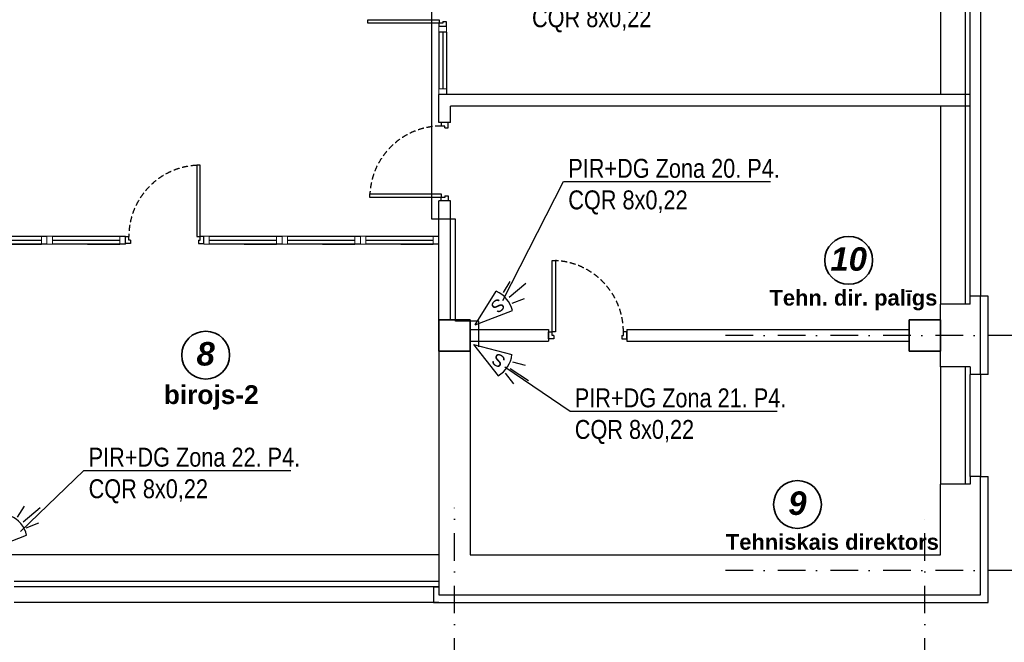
# Model space of a CAD drawing. Header units: millimetres. Extents: x -1662057 to -197461, y -941126 to 63888.
# Tile 190 of 209: x -1568507 to -1555944, y -315755 to -307809. Entities that reach past the tile are written whole.
import ezdxf
from ezdxf import colors
from ezdxf.entities.mleader import LeaderData, LeaderLine
from ezdxf.math import Vec2, Vec3

# ---------------------------------------------------------------- set-up
doc = ezdxf.new("R2010")
doc.units = ezdxf.units.MM
doc.linetypes.add('Dashed', pattern=[112.5, 75, -37.5])
doc.linetypes.add('Dot & Dashed', pattern=[670.277762, 352.777767, -176.388884, 0, -141.111112])
for name, color, linetype in [('2D Drafting - General', 7, 'CONTINUOUS'), ('Annotation - Text', 252, 'CONTINUOUS'), ('Apsardze', 5, 'CONTINUOUS'), ('AR-Durvis', 7, 'CONTINUOUS'), ('Ar-Izmeri.Asis', 7, 'CONTINUOUS'), ('eksplikaacijas txt', 252, 'CONTINUOUS'), ('hatch_mb', 7, 'CONTINUOUS'), ('sienas es', 7, 'CONTINUOUS'), ('sienas jaunas', 7, 'CONTINUOUS'), ('TEXTI', 7, 'CONTINUOUS'), ('VS AS', 7, 'CONTINUOUS')]:
    doc.layers.add(name, color=color, linetype=linetype)
doc.layers.add('VS_AS', color=5, linetype='CONTINUOUS', lineweight=25)
doc.styles.add('GENERATED_STYLE_2', font='arialbd.ttf')
doc.styles.add('GENERATED_STYLE_4', font='arialbi.ttf')
doc.styles.add('MKM_Arial narrow', font='ARIALN.TTF')
doc.styles.add('ROMANS', font='arial.ttf', dxfattribs={"width": 0.8, "oblique": 15})

# ---------------------------------------------------------------- blocks, each defined once
blk = doc.blocks.new('pir')
at = {"layer": 'Apsardze'}
for p, q in [((-512, 81), (-665, 133)), ((0, 0), (-457, 153)), ((-530, 1), (-797, 1)), ((0, 0), (-457, -152)), ((-512, -84), (-662, -135))]:
    blk.add_line(p, q, dxfattribs=at)
blk.add_arc((-151, 1), 342, 153.6522, 206.5245, dxfattribs=at)
blk = doc.blocks.new('_None')

msp = doc.modelspace()

# ---------------------------------------------------------------- linework, layer by layer
at = {"layer": '2D Drafting - General', "color": 251, "linetype": 'Continuous', "lineweight": 35, "true_color": 0x636466}
for centre in [(-1557929.47148, -310879.61114), (-1566133.80954, -312089.81314), (-1558583.10222, -313995.83369)]:
    msp.add_circle(centre, 305.38719, dxfattribs=at)
at = {"layer": 'AR-Durvis', "color": 251, "linetype": 'Continuous', "true_color": 0x636466}
for p, q in [((-1564063.95163, -307808.89919), (-1563153.92518, -307808.89919)), ((-1563153.92518, -307853.34363), (-1564063.95163, -307853.34363)), ((-1563153.92518, -307808.89919), (-1563153.92518, -307853.34363)), ((-1563153.92518, -307897.78808), (-1563153.92518, -307853.34363)), ((-1563109.48073, -307853.34363), (-1563153.92518, -307853.34363)), ((-1563065.03629, -307897.78808), (-1563153.92518, -307897.78808)), ((-1563109.48073, -307831.12141), (-1563065.03629, -307831.12141)), ((-1563109.48073, -307831.12141), (-1563109.48073, -307853.34363)), ((-1563065.03629, -307831.12141), (-1563065.03629, -307897.78808)), ((-1563040.03629, -309121.92022), (-1563128.92518, -309121.92022)), ((-1563128.92518, -309121.92022), (-1563128.92518, -309166.36466)), ((-1563084.48073, -309166.36466), (-1563128.92518, -309166.36466)), ((-1563084.48073, -309188.58688), (-1563084.48073, -309166.36466)), ((-1563040.03629, -309188.58688), (-1563040.03629, -309121.92022)), ((-1563084.48073, -309188.58688), (-1563040.03629, -309188.58688)), ((-1566248.04249, -309667.44932), (-1566248.04249, -310577.47577)), ((-1566203.59804, -310577.47577), (-1566203.59804, -309667.44932)), ((-1564038.95163, -310033.03133), (-1563128.92518, -310033.03133)), ((-1563128.92518, -310033.03133), (-1563128.92518, -310077.47577)), ((-1563084.48073, -310055.25355), (-1563040.03629, -310055.25355)), ((-1563084.48073, -310055.25355), (-1563084.48073, -310077.47577)), ((-1563040.03629, -310055.25355), (-1563040.03629, -310121.92022)), ((-1563128.92518, -310077.47577), (-1564038.95163, -310077.47577)), ((-1563128.92518, -310121.92022), (-1563128.92518, -310077.47577)), ((-1563084.48073, -310077.47577), (-1563128.92518, -310077.47577)), ((-1563040.03629, -310121.92022), (-1563128.92518, -310121.92022)), ((-1567159.1536, -310666.36466), (-1567159.1536, -310577.47577)), ((-1567159.1536, -310577.47577), (-1567114.70915, -310577.47577)), ((-1567092.48693, -310666.36466), (-1567159.1536, -310666.36466)), ((-1567114.70915, -310621.92022), (-1567114.70915, -310577.47577)), ((-1567092.48693, -310621.92022), (-1567114.70915, -310621.92022)), ((-1567092.48693, -310621.92022), (-1567092.48693, -310666.36466)), ((-1566248.04249, -310577.47577), (-1566203.59804, -310577.47577)), ((-1566225.82026, -310621.92022), (-1566225.82026, -310666.36466)), ((-1566225.82026, -310621.92022), (-1566203.59804, -310621.92022)), ((-1566225.82026, -310666.36466), (-1566159.1536, -310666.36466)), ((-1566159.1536, -310577.47577), (-1566203.59804, -310577.47577)), ((-1566203.59804, -310621.92022), (-1566203.59804, -310577.47577)), ((-1566159.1536, -310666.36466), (-1566159.1536, -310577.47577)), ((-1561715.03629, -311793.34363), (-1561715.03629, -310883.31718)), ((-1561670.59184, -310883.31718), (-1561670.59184, -311793.34363)), ((-1561759.48073, -311793.34363), (-1561715.03629, -311793.34363)), ((-1561759.48073, -311882.23252), (-1561759.48073, -311793.34363)), ((-1561715.03629, -311837.78808), (-1561715.03629, -311793.34363)), ((-1561670.59184, -311793.34363), (-1561715.03629, -311793.34363)), ((-1560803.92518, -311837.78808), (-1560803.92518, -311793.34363)), ((-1560759.48073, -311793.34363), (-1560803.92518, -311793.34363)), ((-1560759.48073, -311882.23252), (-1560759.48073, -311793.34363)), ((-1561692.81407, -311882.23252), (-1561759.48073, -311882.23252)), ((-1561692.81407, -311837.78808), (-1561715.03629, -311837.78808)), ((-1561692.81407, -311837.78808), (-1561692.81407, -311882.23252)), ((-1560826.1474, -311837.78808), (-1560803.92518, -311837.78808)), ((-1560826.1474, -311837.78808), (-1560826.1474, -311882.23252)), ((-1560826.1474, -311882.23252), (-1560759.48073, -311882.23252))]:
    msp.add_line(p, q, dxfattribs=at)
at = {"layer": 'AR-Durvis', "color": 251, "linetype": 'Dashed', "true_color": 0x636466}
for centre, start, end in [((-1563128.92518, -310077.47577), 90, 177.203974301), ((-1566203.59804, -310577.47577), 92.796025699, 180), ((-1561715.03629, -311793.34363), 0, 87.203974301)]:
    msp.add_arc(centre, 911.11111, start, end, dxfattribs=at)
at = {"layer": 'Ar-Izmeri.Asis', "color": 251, "linetype": 'Dot & Dashed', "true_color": 0x636466}
for p, q in [((-1553116.39599, -311837.78808), (-1559560.24706, -311837.78808)), ((-1562959.48073, -325440.4107), (-1562959.48073, -314037.78808)), ((-1556959.87956, -325440.4107), (-1556959.87956, -314127.23593)), ((-1553116.39599, -314838.01885), (-1559560.24706, -314838.01885))]:
    msp.add_line(p, q, dxfattribs=at)
at = {"layer": 'hatch_mb', "color": 251, "linetype": 'Continuous', "true_color": 0x636466}
for p, q in [((-1568158.93551, -310671.92022), (-1568889.48073, -310671.92022)), ((-1567159.04455, -310671.92022), (-1568088.93551, -310671.92022)), ((-1565159.26264, -310671.92022), (-1566089.1536, -310671.92022)), ((-1564159.37169, -310671.92022), (-1565089.26264, -310671.92022)), ((-1563159.48073, -310671.92022), (-1564089.37169, -310671.92022))]:
    msp.add_line(p, q, dxfattribs=at)
at = {"layer": 'sienas es', "color": 251, "linetype": 'Continuous', "true_color": 0x636466}
for p, q in [((-1556759.48073, -306237.78808), (-1556759.48073, -308762.78808)), ((-1556439.48073, -311437.78808), (-1556439.48073, -306237.78808)), ((-1556379.48073, -311337.78808), (-1556379.48073, -306337.78808)), ((-1556249.48073, -306337.78808), (-1556249.48073, -311337.78808)), ((-1556379.48073, -308762.78808), (-1563159.48073, -308762.78808)), ((-1563159.48073, -309112.78808), (-1563159.48073, -308762.78808)), ((-1556379.48073, -308912.78808), (-1556379.48073, -308762.78808)), ((-1556379.48073, -308912.78808), (-1563009.48073, -308912.78808)), ((-1563009.48073, -309112.78808), (-1563009.48073, -308912.78808)), ((-1556759.48073, -308912.78808), (-1556759.48073, -311437.78808)), ((-1563159.48073, -309121.92022), (-1563159.48073, -309112.78808)), ((-1563009.48073, -309121.92022), (-1563159.48073, -309121.92022)), ((-1563009.48073, -309121.92022), (-1563009.48073, -309112.78808)), ((-1563159.48073, -311637.78808), (-1563159.48073, -310121.92022)), ((-1563009.48073, -310121.92022), (-1563159.48073, -310121.92022)), ((-1563009.48073, -311637.78808), (-1563009.48073, -310121.92022)), ((-1556759.48073, -312237.78808), (-1556759.48073, -311437.78808)), ((-1556379.48073, -311437.78808), (-1556759.48073, -311437.78808)), ((-1556249.48073, -311337.78808), (-1556379.48073, -311337.78808)), ((-1556379.48073, -311437.78808), (-1556379.48073, -311337.78808)), ((-1556249.48073, -312337.78808), (-1556249.48073, -311337.78808)), ((-1556149.48073, -311337.78808), (-1556249.48073, -311337.78808)), ((-1556149.48073, -312337.78808), (-1556149.48073, -311337.78808)), ((-1563159.48073, -311637.78808), (-1562759.48073, -311637.78808)), ((-1563159.48073, -312037.78808), (-1563159.48073, -311637.78808)), ((-1562759.48073, -311637.78808), (-1562759.48073, -312037.78808)), ((-1557159.48073, -311637.78808), (-1556759.48073, -311637.78808)), ((-1557159.48073, -312037.78808), (-1557159.48073, -311637.78808)), ((-1556759.48073, -311637.78808), (-1556759.48073, -312037.78808)), ((-1562759.48073, -311762.78808), (-1561759.48073, -311762.78808)), ((-1561759.48073, -311762.78808), (-1561759.48073, -311912.78808)), ((-1560759.48073, -311762.78808), (-1557159.48073, -311762.78808)), ((-1560759.48073, -311762.78808), (-1560759.48073, -311912.78808)), ((-1562759.48073, -311912.78808), (-1561759.48073, -311912.78808)), ((-1560759.48073, -311912.78808), (-1557159.48073, -311912.78808)), ((-1562759.48073, -312037.78808), (-1563159.48073, -312037.78808)), ((-1563159.48073, -312037.78808), (-1563159.48073, -315147.78808)), ((-1562759.48073, -312037.78808), (-1562759.48073, -314637.78808)), ((-1556759.48073, -312037.78808), (-1557159.48073, -312037.78808)), ((-1556759.48073, -312237.78808), (-1556759.48073, -313737.78808)), ((-1556379.48073, -312237.78808), (-1556759.48073, -312237.78808)), ((-1556439.48073, -313737.78808), (-1556439.48073, -312237.78808)), ((-1556379.48073, -312237.78808), (-1556379.48073, -312337.78808)), ((-1556249.48073, -312337.78808), (-1556379.48073, -312337.78808)), ((-1556379.48073, -313637.78808), (-1556379.48073, -312337.78808)), ((-1556249.48073, -312337.78808), (-1556249.48073, -313637.78808)), ((-1556149.48073, -312337.78808), (-1556249.48073, -312337.78808)), ((-1556379.48073, -313637.78808), (-1556379.48073, -313737.78808)), ((-1556249.48073, -313637.78808), (-1556379.48073, -313637.78808)), ((-1556249.48073, -315147.78808), (-1556249.48073, -313637.78808)), ((-1556249.48073, -313637.78808), (-1556149.48073, -313637.78808)), ((-1556149.48073, -315247.78808), (-1556149.48073, -313637.78808)), ((-1556759.48073, -314637.78808), (-1556759.48073, -313737.78808)), ((-1556379.48073, -313737.78808), (-1556759.48073, -313737.78808)), ((-1563159.48073, -314637.78808), (-1568709.48073, -314637.78808)), ((-1562759.48073, -314637.78808), (-1556759.48073, -314637.78808)), ((-1563159.48073, -314977.78808), (-1568579.48073, -314977.78808)), ((-1563159.48073, -315047.78808), (-1568579.48073, -315047.78808)), ((-1563228.84385, -315047.78808), (-1563228.84385, -315247.78808)), ((-1563228.84385, -315047.78808), (-1563159.48073, -315047.78808)), ((-1563159.48073, -315147.78808), (-1556249.48073, -315147.78808)), ((-1563159.48073, -315247.78808), (-1568579.48073, -315247.78808)), ((-1563228.84385, -315247.78808), (-1563159.48073, -315247.78808)), ((-1563159.48073, -315247.78808), (-1556149.48073, -315247.78808))]:
    msp.add_line(p, q, dxfattribs=at)
at = {"layer": 'sienas es', "color": 251, "linetype": 'Continuous', "true_color": 0x636466, "flags": 128}
for points in [[(-1563159.48073, -312037.78808), (-1562759.48073, -312037.78808), (-1562759.48073, -311637.78808), (-1563159.48073, -311637.78808)], [(-1557159.48073, -312037.78808), (-1556759.48073, -312037.78808), (-1556759.48073, -311637.78808), (-1557159.48073, -311637.78808)]]:
    msp.add_lwpolyline(points, close=True, dxfattribs=at)
at = {"layer": 'sienas jaunas', "color": 251, "linetype": 'Continuous', "true_color": 0x636466}
for p, q in [((-1564063.95163, -307853.34363), (-1564063.95163, -307808.89919)), ((-1563159.48073, -307967.78808), (-1563159.48073, -308692.78808)), ((-1563059.48073, -307967.78808), (-1563159.48073, -307967.78808)), ((-1563109.48073, -307967.78808), (-1563109.48073, -308692.78808)), ((-1563059.48073, -307967.78808), (-1563059.48073, -308762.78808)), ((-1566203.59804, -309667.44932), (-1566248.04249, -309667.44932)), ((-1564038.95163, -310077.47577), (-1564038.95163, -310033.03133)), ((-1568889.48073, -310571.92022), (-1568158.93551, -310571.92022)), ((-1568889.48073, -310621.92022), (-1568228.93551, -310621.92022)), ((-1568643.8047, -310671.92022), (-1568228.93551, -310671.92022)), ((-1568088.93551, -310571.92022), (-1567159.04455, -310571.92022)), ((-1568088.93551, -310621.92022), (-1567229.04455, -310621.92022)), ((-1567643.91375, -310671.92022), (-1567229.04455, -310671.92022)), ((-1566089.1536, -310571.92022), (-1565159.26264, -310571.92022)), ((-1566089.1536, -310621.92022), (-1565229.26264, -310621.92022)), ((-1565644.13184, -310671.92022), (-1565229.26264, -310671.92022)), ((-1565089.26264, -310571.92022), (-1564159.37169, -310571.92022)), ((-1565089.26264, -310621.92022), (-1564229.37169, -310621.92022)), ((-1564644.24088, -310671.92022), (-1564229.37169, -310671.92022)), ((-1564089.37169, -310571.92022), (-1563159.48073, -310571.92022)), ((-1564089.37169, -310621.92022), (-1563229.48073, -310621.92022)), ((-1563644.34993, -310671.92022), (-1563229.48073, -310671.92022)), ((-1561715.03629, -310883.31718), (-1561670.59184, -310883.31718))]:
    msp.add_line(p, q, dxfattribs=at)
at = {"layer": 'sienas jaunas', "color": 251, "linetype": 'Continuous', "lineweight": 20, "true_color": 0x636466, "flags": 128}
for points in [[(-1563059.48073, -307967.78808), (-1563059.48073, -307897.78808), (-1563159.48073, -307897.78808), (-1563159.48073, -307967.78808)], [(-1563059.48073, -308762.78808), (-1563059.48073, -308692.78808), (-1563159.48073, -308692.78808), (-1563159.48073, -308762.78808)], [(-1568158.93551, -310571.92022), (-1568228.93551, -310571.92022), (-1568228.93551, -310671.92022), (-1568158.93551, -310671.92022)], [(-1568088.93551, -310571.92022), (-1568158.93551, -310571.92022), (-1568158.93551, -310671.92022), (-1568088.93551, -310671.92022)], [(-1567159.04455, -310571.92022), (-1567229.04455, -310571.92022), (-1567229.04455, -310671.92022), (-1567159.04455, -310671.92022)], [(-1566089.1536, -310571.92022), (-1566159.1536, -310571.92022), (-1566159.1536, -310671.92022), (-1566089.1536, -310671.92022)], [(-1565159.26264, -310571.92022), (-1565229.26264, -310571.92022), (-1565229.26264, -310671.92022), (-1565159.26264, -310671.92022)], [(-1565089.26264, -310571.92022), (-1565159.26264, -310571.92022), (-1565159.26264, -310671.92022), (-1565089.26264, -310671.92022)], [(-1564159.37169, -310571.92022), (-1564229.37169, -310571.92022), (-1564229.37169, -310671.92022), (-1564159.37169, -310671.92022)], [(-1564089.37169, -310571.92022), (-1564159.37169, -310571.92022), (-1564159.37169, -310671.92022), (-1564089.37169, -310671.92022)], [(-1563159.48073, -310571.92022), (-1563229.48073, -310571.92022), (-1563229.48073, -310671.92022), (-1563159.48073, -310671.92022)]]:
    msp.add_lwpolyline(points, close=True, dxfattribs=at)
at = {"layer": 'VS_AS', "color": 5}
msp.add_lwpolyline([(-1562647.66494, -311982.6083), (-1562647.66494, -311656.20076), (-1562945.86027, -311656.20076), (-1562945.86027, -310355.91108), (-1563248.02306, -310355.91108), (-1563248.02306, -306074.95179), (-1566302.76618, -306074.95179), (-1566302.76618, -302795.60608), (-1572402.99498, -302795.60608), (-1572402.99498, -302960.6039)], dxfattribs=at)

# ---------------------------------------------------------------- block references
at = {"layer": 'VS AS', "xscale": 1.0546875, "yscale": 1.0546875, "zscale": 1.0546875}
for p, rotation in [((-1562694.84175, -311704.95372), 219.6546842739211), ((-1562717.42557, -311952.84557), 146.7135308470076), ((-1568893.0169, -314571.61016), 219.6546842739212)]:
    msp.add_blockref('pir', p, dxfattribs=dict(at, rotation=rotation))

# ---------------------------------------------------------------- texts
at = {"layer": 'Annotation - Text', "color": 251, "linetype": 'Continuous', "lineweight": 20, "true_color": 0x636466, "char_height": 300, "attachment_point": 2, "style": 'GENERATED_STYLE_4'}
for s, insert in [('{10}', (-1557929.47148, -310712.46813)), ('{8}', (-1566133.80954, -311922.67027)), ('{9}', (-1558583.10222, -313828.69083))]:
    msp.add_mtext(s, dxfattribs=dict(at, insert=insert))
at = {"layer": 'eksplikaacijas txt', "color": 251, "linetype": 'Continuous', "lineweight": 20, "true_color": 0x636466, "char_height": 200, "attachment_point": 1, "style": 'GENERATED_STYLE_2'}
for s, insert in [('{Tehn. dir. palīgs}', (-1558939.95675, -311256.89746)), ('{Tehniskais direktors}', (-1559496.32375, -314373.26386))]:
    msp.add_mtext(s, dxfattribs=dict(at, insert=insert))
at = {"layer": 'TEXTI', "color": 251, "linetype": 'Continuous', "lineweight": 20, "true_color": 0x636466, "insert": (-1566668.45146, -312473.82073), "char_height": 240, "attachment_point": 1, "style": 'GENERATED_STYLE_2'}
msp.add_mtext('{birojs-2}', dxfattribs=at)
at = {"layer": 'VS AS', "color": 5, "style": 'ROMANS'}
for rotation, p in [(219.654684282, (-1562398.00324, -311351.93158, 875.19667)), (146.713530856, (-1562292.85633, -312133.06401, 875.19667))]:
    msp.add_text('S', height=158.20312, rotation=rotation, dxfattribs=at).set_placement(p)

# ---------------------------------------------------------------- leaders
at = {"layer": 'VS_AS', "color": 7}
ml = msp.add_multileader_mtext('Standard', dxfattribs=at)
ml.set_content('{\\C5;PIR+DG Zona 19. P4.\\fArial Narrow|b0|i0|c186|p34;\\P}CQR 8x0,22', color=7, style='MKM_Arial narrow')
ml.set_leader_properties(color=256, linetype='ByLayer', lineweight=-1)
ml.set_arrow_properties(name='NONE')
ml.build(insert=Vec2(0, 0))
ml.multileader.update_dxf_attribs({"has_dogleg": 0, "text_left_attachment_type": 6, "text_right_attachment_type": 6, "dogleg_length": 0.36, "arrow_head_size": 90.58202})
ctx = ml.context
ctx.base_point, ctx.char_height, ctx.arrow_head_size, ctx.landing_gap_size, ctx.plane_origin = Vec3(-1562030.60258, -307550.35706), 241.552043, 90.58202, 60.38801, Vec3(-1557090.11918, -322264.37783)
ctx.left_attachment, ctx.right_attachment, ctx.attachment_type = 6, 6, 1
notes = []
notes.append((ctx, [(0, (1, 1, 0), (-1562030.96258, -307550.35706), (1, 0), 0.36, [(0, [(-1562491.76968, -306208.491)], 0, [])])]))
ctx.mtext.insert, ctx.mtext.width, ctx.mtext.defined_height, ctx.mtext.flow_direction = Vec3(-1561970.21457, -307260.49461), 2555.3651324, 597.96664, 5
ctx.mtext.has_bg_fill, ctx.mtext.bg_color, ctx.mtext.bg_scale_factor, ctx.mtext.bg_transparency, ctx.mtext.use_window_bg_color = 1, -1073741824, 1.2, 0, 1
for ctx, leaders in notes:
    for number, flags, end, landing, length, lines in leaders:
        leader = LeaderData()
        leader.index, (leader.has_last_leader_line, leader.has_dogleg_vector, leader.attachment_direction) = number, flags
        leader.last_leader_point, leader.dogleg_vector, leader.dogleg_length = Vec3(end), Vec3(landing), length
        for number, points, colour, breaks in lines:
            line = LeaderLine()
            line.index, line.vertices, line.color, line.breaks = number, Vec3.list(points), colors.encode_raw_color(colour), breaks
            leader.lines.append(line)
        ctx.leaders.append(leader)

# ---------------------------------------------------------------- next in the draw order: leaders
ml = msp.add_multileader_mtext('Standard', dxfattribs=at)
ml.set_content('{\\C5;PIR+DG Zona 20. P4.\\fArial Narrow|b0|i0|c186|p34;\\P}CQR 8x0,22', color=7, style='MKM_Arial narrow')
ml.set_leader_properties(color=256, linetype='ByLayer', lineweight=-1)
ml.set_arrow_properties(name='NONE')
ml.build(insert=Vec2(0, 0))
ml.multileader.update_dxf_attribs({"has_dogleg": 0, "text_left_attachment_type": 6, "text_right_attachment_type": 6, "dogleg_length": 0.36, "arrow_head_size": 90.58202})
ctx = ml.context
ctx.base_point, ctx.char_height, ctx.arrow_head_size, ctx.landing_gap_size, ctx.plane_origin = Vec3(-1561567.78355, -309874.87381), 241.552043, 90.58202, 60.38801, Vec3(-1556627.30015, -324588.89458)
ctx.left_attachment, ctx.right_attachment, ctx.attachment_type = 6, 6, 1
notes = []
notes.append((ctx, [(0, (1, 1, 0), (-1561568.14355, -309874.87381), (1, 0), 0.36, [(0, [(-1562342.01077, -311393.35021)], 0, [])])]))
ctx.mtext.insert, ctx.mtext.width, ctx.mtext.defined_height, ctx.mtext.flow_direction = Vec3(-1561507.39554, -309585.01136), 2555.3651324, 597.96664, 5
ctx.mtext.has_bg_fill, ctx.mtext.bg_color, ctx.mtext.bg_scale_factor, ctx.mtext.bg_transparency, ctx.mtext.use_window_bg_color = 1, -1073741824, 1.2, 0, 1
ml = msp.add_multileader_mtext('Standard', dxfattribs=at)
ml.set_content('{\\C5;PIR+DG Zona 21. P4.\\fArial Narrow|b0|i0|c186|p34;\\P}CQR 8x0,22', color=7, style='MKM_Arial narrow')
ml.set_leader_properties(color=256, linetype='ByLayer', lineweight=-1)
ml.set_arrow_properties(name='NONE')
ml.build(insert=Vec2(0, 0))
ml.multileader.update_dxf_attribs({"has_dogleg": 0, "text_left_attachment_type": 6, "text_right_attachment_type": 6, "dogleg_length": 0.36, "arrow_head_size": 90.58202})
ctx = ml.context
ctx.base_point, ctx.char_height, ctx.arrow_head_size, ctx.landing_gap_size, ctx.plane_origin = Vec3(-1561484.7311, -312804.22498), 241.552043, 90.58202, 60.38801, Vec3(-1556544.24771, -327518.24575)
ctx.left_attachment, ctx.right_attachment, ctx.attachment_type = 6, 6, 1
notes.append((ctx, [(0, (1, 1, 0), (-1561485.0911, -312804.22498), (1, 0), 0.36, [(0, [(-1562317.25374, -312240.56343)], 0, [])])]))
ctx.mtext.insert, ctx.mtext.width, ctx.mtext.defined_height, ctx.mtext.flow_direction = Vec3(-1561424.34309, -312514.36252), 2555.3651324, 597.96664, 5
ctx.mtext.has_bg_fill, ctx.mtext.bg_color, ctx.mtext.bg_scale_factor, ctx.mtext.bg_transparency, ctx.mtext.use_window_bg_color = 1, -1073741824, 1.2, 0, 1
ml = msp.add_multileader_mtext('Standard', dxfattribs=at)
ml.set_content('{\\C5;PIR+DG Zona 22. P4.\\fArial Narrow|b0|i0|c186|p34;\\P}CQR 8x0,22', color=7, style='MKM_Arial narrow')
ml.set_leader_properties(color=256, linetype='ByLayer', lineweight=-1)
ml.set_arrow_properties(name='NONE')
ml.build(insert=Vec2(0, 0))
ml.multileader.update_dxf_attribs({"has_dogleg": 0, "text_left_attachment_type": 6, "text_right_attachment_type": 6, "dogleg_length": 0.36, "arrow_head_size": 90.58202})
ctx = ml.context
ctx.base_point, ctx.char_height, ctx.arrow_head_size, ctx.landing_gap_size, ctx.plane_origin = Vec3(-1567687.74392, -313561.17893), 241.552043, 90.58202, 60.38801, Vec3(-1562747.26052, -328275.1997)
ctx.left_attachment, ctx.right_attachment, ctx.attachment_type = 6, 6, 1
notes.append((ctx, [(0, (1, 1, 0), (-1567688.10392, -313561.17893), (1, 0), 0.36, [(0, [(-1568496.19721, -314340.5029)], 0, [])])]))
ctx.mtext.insert, ctx.mtext.width, ctx.mtext.defined_height, ctx.mtext.flow_direction = Vec3(-1567627.35591, -313271.31648), 2555.3651324, 597.96664, 5
ctx.mtext.has_bg_fill, ctx.mtext.bg_color, ctx.mtext.bg_scale_factor, ctx.mtext.bg_transparency, ctx.mtext.use_window_bg_color = 1, -1073741824, 1.2, 0, 1
for ctx, leaders in notes:
    for number, flags, end, landing, length, lines in leaders:
        leader = LeaderData()
        leader.index, (leader.has_last_leader_line, leader.has_dogleg_vector, leader.attachment_direction) = number, flags
        leader.last_leader_point, leader.dogleg_vector, leader.dogleg_length = Vec3(end), Vec3(landing), length
        for number, points, colour, breaks in lines:
            line = LeaderLine()
            line.index, line.vertices, line.color, line.breaks = number, Vec3.list(points), colors.encode_raw_color(colour), breaks
            leader.lines.append(line)
        ctx.leaders.append(leader)

doc.saveas('drawing.dxf')
